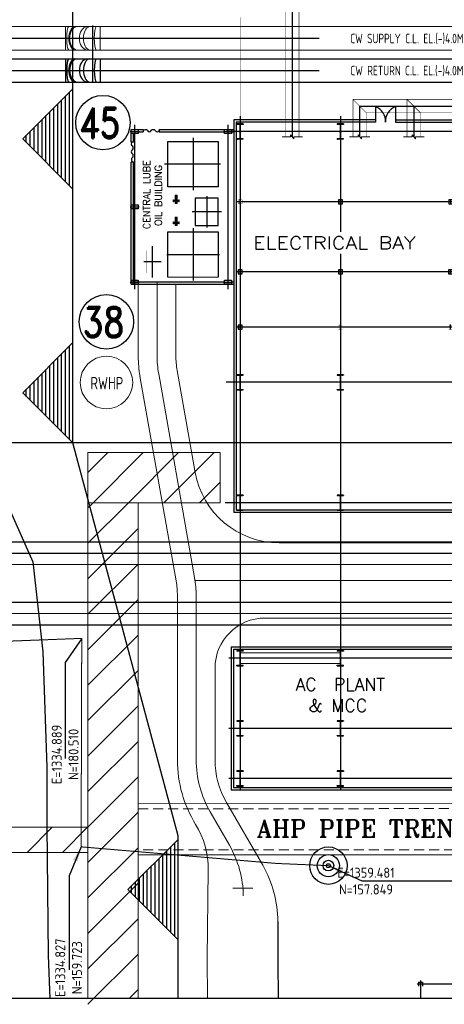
# Model space of a CAD drawing. Extents: x 18893 to 3351893, y -610358 to 406739.
# Tile 97 of 256: x 2052110 to 2094448, y -63378 to 34790. Entities that reach past the tile are written whole.
import ezdxf
from ezdxf.enums import TextEntityAlignment as Align

# ---------------------------------------------------------------- set-up
doc = ezdxf.new("R2010")
doc.units = 0
doc.header["$LTSCALE"] = 800
doc.header["$MEASUREMENT"] = 0
doc.set_wipeout_variables(frame=1)
for name, pattern in [('CENTER', [2, 1.25, -0.25, 0.25, -0.25]), ('CENTER2', [1.125, 0.75, -0.125, 0.125, -0.125]), ('CONTINOUS', [0]), ('DASHDOT', [1, 0.5, -0.25, 0, -0.25]), ('DASHED', [0.75, 0.5, -0.25]), ('HIDDEN', [0.375, 0.25, -0.125]), ('PHANTOM', [2.5, 1.25, -0.25, 0.25, -0.25, 0.25, -0.25])]:
    doc.linetypes.add(name, pattern=pattern)
doc.layers.get('0').update_dxf_attribs({"linetype": 'CONTINUOUS'})
for name, color, linetype in [('Aux_col', 7, 'CONTINUOUS'), ('CEN', 2, 'CENTER'), ('CENTER', 2, 'CENTER'), ('COL', 1, 'CENTER'), ('EQP', 1, 'CONTINUOUS'), ('GRID', 8, 'CENTER'), ('grid-20m', 53, 'CONTINUOUS'), ('HATCH', 9, 'CONTINUOUS'), ('KEY PLAN', 251, 'CONTINUOUS'), ('STR', 2, 'CONTINUOUS'), ('SUP', 1, 'CONTINUOUS'), ('WALL', 6, 'CONTINUOUS')]:
    doc.layers.add(name, color=color, linetype=linetype)
doc.layers.add('DIM', color=4, linetype='CONTINUOUS', lineweight=13)
doc.layers.add('EQPT', color=8, linetype='CONTINUOUS', lineweight=9)
doc.styles.add('ROMAND', font='romand')
doc.styles.add('ROMANS', font='ISO9.shx', dxfattribs={"width": 0.8})
doc.styles.add('ROMANT', font='romant')
doc.styles.add('RS', font='romans.shx')
doc.styles.add('S2', font='ROMANS')
doc.styles.get("Standard").update_dxf_attribs({"font": 'ISO9'})
doc.linetypes.add('FENCELINE2', pattern='A,0.25,-0.1,[132,ltypeshp.shx,S=0.1,R=0,X=-0.1,Y=0],-0.1,1', length=1.45)
doc.dimstyles.get("Standard").update_dxf_attribs({"dimtxt": 0.18, "dimasz": 0.18, "dimexe": 0.18, "dimexo": 0.0625, "dimgap": 0.09, "dimtad": 0, "dimtih": 1, "dimtoh": 1, "dimdec": 4, "dimzin": 0, "dimdsep": 46, "dimtxsty": 'Standard', "dimcen": 0.09, "dimadec": 0, "dimazin": 0, "dimtfac": 1, "dimtdec": 4, "dimtofl": 0, "dimtmove": 0, "dimatfit": 3, "dimfxl": 0, "dimtolj": 1, "dimtzin": 0, "dimarcsym": 0})

# ---------------------------------------------------------------- blocks, each defined once
blk = doc.blocks.new('COP')
at = {"layer": 'CEN', "ltscale": 0.1}
for p, q in [((88252, -749802), (88914, -749802)), ((88583, -750312), (88583, -749535)), ((88655, -750127), (88673, -750127))]:
    blk.add_line(p, q, dxfattribs=at)
at = {"layer": 'EQPT', "color": 1}
for p, q in [((88303, -749727), (88303, -749723)), ((88403, -749747), (88323, -749747)), ((88403, -749856), (88323, -749856)), ((88358, -749747), (88358, -749856)), ((88363, -749747), (88363, -749856)), ((88433, -749757), (88403, -749747)), ((88433, -749846), (88403, -749856)), ((88529, -749757), (88433, -749757)), ((88529, -749846), (88433, -749846)), ((88455, -749757), (88455, -749846)), ((88460, -749757), (88460, -749846)), ((88494, -749757), (88494, -749748)), ((88494, -749748), (88529, -749748)), ((88494, -750221), (88494, -749846)), ((88494, -749856), (88529, -749856)), ((88637, -749721), (88529, -749721)), ((88529, -749757), (88529, -749721)), ((88532, -749721), (88529, -749721)), ((88637, -749738), (88529, -749738)), ((88529, -749846), (88529, -749882)), ((88637, -749865), (88529, -749865)), ((88637, -749882), (88529, -749882)), ((88532, -749882), (88529, -749882)), ((88535, -750022), (88535, -749882)), ((88604, -749586), (88562, -749586)), ((88562, -749586), (88562, -749608)), ((88602, -749547), (88564, -749547)), ((88564, -749547), (88564, -749586)), ((88583, -749586), (88604, -749586)), ((88602, -749547), (88602, -749586)), ((88631, -750022), (88631, -749882)), ((88634, -749721), (88637, -749721)), ((88634, -749882), (88637, -749882)), ((88637, -749757), (88637, -749721)), ((88672, -749748), (88637, -749748)), ((88637, -749757), (88733, -749757)), ((88637, -749846), (88637, -749882)), ((88637, -749846), (88733, -749846)), ((88672, -749856), (88637, -749856)), ((88672, -749757), (88672, -749748)), ((88672, -749846), (88672, -750226)), ((88672, -749846), (88672, -749856)), ((88706, -749757), (88706, -749846)), ((88711, -749757), (88711, -749846)), ((88733, -749757), (88763, -749747)), ((88733, -749846), (88763, -749856)), ((88763, -749747), (88843, -749747)), ((88763, -749856), (88843, -749856)), ((88803, -749747), (88803, -749856)), ((88808, -749747), (88808, -749856)), ((88863, -749727), (88863, -749723)), ((88502, -750221), (88494, -750221)), ((88664, -750209), (88502, -750209)), ((88502, -750209), (88502, -750244)), ((88508, -750209), (88508, -750045)), ((88658, -750045), (88508, -750045)), ((88518, -750209), (88518, -750045)), ((88521, -750045), (88521, -750037)), ((88528, -750209), (88528, -750045)), ((88631, -750022), (88535, -750022)), ((88538, -750209), (88538, -750045)), ((88540, -750285), (88540, -750282)), ((88626, -750285), (88540, -750285)), ((88548, -750209), (88548, -750045)), ((88558, -750209), (88558, -750045)), ((88568, -750209), (88568, -750045)), ((88578, -750209), (88578, -750045)), ((88588, -750209), (88588, -750045)), ((88598, -750209), (88598, -750045)), ((88608, -750209), (88608, -750045)), ((88618, -750209), (88618, -750045)), ((88626, -750285), (88626, -750282)), ((88628, -750209), (88628, -750045)), ((88638, -750209), (88638, -750045)), ((88645, -750045), (88645, -750037)), ((88648, -750209), (88648, -750045)), ((88658, -750209), (88658, -750045)), ((88664, -750209), (88664, -750244)), ((88672, -750226), (88664, -750226))]:
    blk.add_line(p, q, dxfattribs=at)
at = {"layer": 'EQPT', "color": 4}
for p, q in [((88471, -750375), (88471, -749535)), ((88471, -749535), (88696, -749535)), ((88696, -750375), (88696, -749535)), ((88471, -750375), (88696, -750375))]:
    blk.add_line(p, q, dxfattribs=at)
at = {"layer": 'EQPT', "color": 1}
for points in [[(88275, -749738), (88273, -749738), (88273, -749865), (88275, -749865), (88275, -749897), (88303, -749897), (88303, -749706), (88275, -749706)], [(88540, -749721), (88540, -749716), (88547, -749716), (88547, -749721)], [(88540, -749882), (88540, -749888), (88547, -749888), (88547, -749882)], [(88555, -749721), (88555, -749716), (88562, -749716), (88562, -749721)], [(88555, -749882), (88555, -749888), (88562, -749888), (88562, -749882)], [(88611, -749721), (88611, -749716), (88604, -749716), (88604, -749721)], [(88611, -749882), (88611, -749888), (88604, -749888), (88604, -749882)], [(88626, -749721), (88626, -749716), (88619, -749716), (88619, -749721)], [(88626, -749882), (88626, -749888), (88619, -749888), (88619, -749882)], [(88891, -749738), (88893, -749738), (88893, -749865), (88891, -749865), (88891, -749897), (88863, -749897), (88863, -749706), (88891, -749706)], [(88658, -750117), (88658, -750137), (88661, -750137), (88661, -750117)], [(88668, -750233), (88668, -750238), (88664, -750238), (88664, -750233)]]:
    blk.add_lwpolyline(points, close=True, dxfattribs=at)
for points in [[(88564, -749608), (88564, -749638, -0.256742), (88552, -749661, 0.367209), (88534, -749690), (88534, -749719)], [(88583, -749605, 0.322349), (88604, -749605)], [(88602, -749608), (88602, -749638, 0.256742), (88614, -749661, -0.367209), (88632, -749690), (88632, -749719)]]:
    blk.add_lwpolyline(points, format="xyb", dxfattribs=at)
blk.add_lwpolyline([(88604, -749586), (88604, -749608), (88604, -749608), (88562, -749608)], dxfattribs=at)
for centre, radius, start, end in [((88323, -749727), 20, 180, 270), ((88323, -749876), 20, 90, 180), ((88458, -749802), 84.2, 328.14483, 31.85517), ((88532, -749719), 2.24, 270, 0), ((88572, -749604), 18.3, 54.26665, 125.73335), ((88572, -749590), 18.3, 234.26665, 305.73335), ((88594, -749604), 18.3, 54.26665, 125.73335), ((88708, -749802), 84.2, 148.14483, 211.85517), ((88634, -749719), 2.24, 180, 270), ((88843, -749727), 20, 270, 0), ((88843, -749876), 20, 0, 90), ((88536, -750244), 33.3, 180, 270), ((88535, -750037), 14.4, 90, 180), ((88536, -750282), 4.4, 0, 90), ((88631, -750282), 4.4, 90, 180), ((88631, -750037), 14.4, 0, 90), ((88631, -750244), 33.3, 270, 0), ((88661, -750127), 5.7, 270, 90)]:
    blk.add_arc(centre, radius, start, end, dxfattribs=at)
blk = doc.blocks.new('A$C652E157D')
at = {"layer": 'CENTER', "color": 2, "linetype": 'CENTER2', "ltscale": 1500}
for p, q in [((4675, 9647), (4675, 14864)), ((8729, 14543), (8729, 11423)), ((7852, 12983), (9606, 12983)), ((7299, 12256), (2051, 12256)), ((3325, 6440), (3325, 9559)), ((1859, 7999), (4791, 7999)), ((4685, 641), (4685, 5858)), ((1951, 3249), (7539, 3249))]:
    blk.add_line(p, q, dxfattribs=at)
at = {"layer": 'DIM', "color": 1, "linetype": 'CONTINOUS', "lineweight": 15}
blk.add_line((2175, 14506), (7195, 14506), dxfattribs=at)
at = {"layer": 'EQP', "color": 1, "linetype": 'Continuous'}
for p, q in [((2175, 9986), (2175, 14506)), ((2175, 9986), (2175, 14506)), ((7195, 14506), (7195, 9986)), ((7195, 14506), (7195, 9986)), ((7195, 9986), (2175, 9986)), ((7195, 9986), (2175, 9986)), ((4475, 9349), (2175, 9349)), ((2175, 9349), (2175, 6649)), ((4475, 6649), (4475, 9349)), ((2175, 6649), (4475, 6649)), ((2175, 5519), (7195, 5519)), ((2175, 999), (2175, 5519)), ((7195, 5519), (7195, 999)), ((7195, 999), (2175, 999))]:
    blk.add_line(p, q, dxfattribs=at)
at = {"layer": 'EQP', "color": 1, "linetype": 'Continuous', "const_width": 10}
blk.add_lwpolyline([(8129, 11865), (9329, 11865), (9329, 14101), (8129, 14101)], close=True, dxfattribs=at)
blk.add_lwpolyline([(8129, 11865), (9329, 11865), (9329, 14101), (8129, 14101)], close=True, dxfattribs=at)
at = {"layer": 'EQPT'}
for p in [(-82208, 758901), (-82208, 756701)]:
    blk.add_blockref('COP', p, dxfattribs=at)
blk = doc.blocks.new('A$C3C7577A7')
blk.add_line((0, 0), (0, -43197))
at = {"layer": 'Aux_col', "linetype": 'CONTINOUS'}
for p, q in [((31750, 19900), (32250, 19900)), ((32000, 20150), (32000, 19650)), ((41750, 19900), (42250, 19900)), ((42000, 20150), (42000, 19650)), ((52000, 19750), (52000, 19250)), ((62000, 19750), (62000, 19250)), ((72006, 19750), (72006, 19250)), ((83000, 19750), (83000, 19250)), ((93206, 19700), (92806, 19700)), ((92806, 19700), (92806, 19300)), ((93006, 19750), (93006, 19250)), ((93206, 19300), (93206, 19700)), ((-250, 19000), (250, 19000)), ((0, 19250), (0, 18750)), ((51750, 19500), (52250, 19500)), ((61750, 19500), (62250, 19500)), ((71756, 19500), (72256, 19500)), ((82750, 19500), (83250, 19500)), ((92756, 19500), (93256, 19500)), ((92806, 19300), (93206, 19300)), ((11750, 18000), (12250, 18000)), ((12000, 18250), (12000, 17750)), ((16750, 18000), (17250, 18000)), ((17000, 18250), (17000, 17750)), ((21750, 18000), (22250, 18000)), ((22000, 18250), (22000, 17750)), ((29650, 18000), (30150, 18000)), ((29900, 18250), (29900, 17750)), ((50210, 17150), (50710, 17150)), ((50460, 17400), (50460, 16900)), ((56960, 17150), (57460, 17150)), ((57210, 17400), (57210, 16900)), ((61750, 14000), (62250, 14000)), ((62000, 14250), (62000, 13750)), ((71756, 14000), (72256, 14000)), ((72206, 14200), (71806, 14200)), ((71806, 14200), (71806, 13800)), ((71806, 13800), (72206, 13800)), ((72006, 14250), (72006, 13750)), ((72206, 13800), (72206, 14200)), ((82582, 13999), (83407, 13999)), ((82750, 13999), (83250, 13999)), ((83200, 14199), (82800, 14199)), ((82800, 14199), (82800, 13799)), ((82800, 13799), (83200, 13799)), ((83000, 14249), (83000, 13749)), ((83200, 13799), (83200, 14199)), ((92756, 14000), (93256, 14000)), ((93206, 14200), (92806, 14200)), ((92806, 14200), (92806, 13800)), ((92806, 13800), (93206, 13800)), ((93006, 14250), (93006, 13750)), ((93206, 13800), (93206, 14200)), ((-250, 13000), (250, 13000)), ((0, 13250), (0, 12750)), ((11750, 13000), (12250, 13000)), ((12200, 13200), (11800, 13200)), ((11800, 13200), (11800, 12800)), ((11800, 12800), (12200, 12800)), ((12000, 13250), (12000, 12750)), ((12200, 12800), (12200, 13200)), ((50210, 10220), (50710, 10220)), ((50460, 9970), (50460, 10470)), ((56960, 10220), (57460, 10220)), ((57210, 9970), (57210, 10470)), ((12200, 8000), (11800, 8000)), ((11800, 8000), (11800, 7600)), ((12000, 8050), (12000, 7550)), ((12200, 7600), (12200, 8000)), ((17900, 7550), (17900, 8050)), ((52000, 8050), (52000, 7550)), ((62200, 8000), (61800, 8000)), ((61800, 8000), (61800, 7600)), ((62000, 8050), (62000, 7550)), ((62200, 7600), (62200, 8000)), ((67265, 8000), (66865, 8000)), ((66865, 8000), (66865, 7600)), ((67065, 8050), (67065, 7550)), ((67265, 7600), (67265, 8000)), ((-250, 7000), (250, 7000)), ((0, 7250), (0, 6750)), ((11750, 7800), (12250, 7800)), ((11800, 7600), (12200, 7600)), ((17650, 7800), (18150, 7800)), ((22200, 7050), (21800, 7050)), ((21800, 7050), (21800, 6650)), ((22000, 7100), (22000, 6600)), ((22200, 6650), (22200, 7050)), ((28300, 7050), (27900, 7050)), ((27900, 7050), (27900, 6650)), ((28100, 7100), (28100, 6600)), ((28300, 6650), (28300, 7050)), ((51750, 7800), (52250, 7800)), ((61750, 7800), (62250, 7800)), ((61800, 7600), (62200, 7600)), ((66815, 7800), (67315, 7800)), ((66865, 7600), (67265, 7600)), ((71750, 7001), (72250, 7001)), ((72200, 7201), (71800, 7201)), ((71800, 7201), (71800, 6801)), ((72000, 7251), (72000, 6751)), ((72200, 6801), (72200, 7201)), ((82750, 7000), (83250, 7000)), ((83200, 7200), (82800, 7200)), ((82800, 7200), (82800, 6800)), ((83000, 7250), (83000, 6750)), ((83200, 6800), (83200, 7200)), ((92744, 7000), (93244, 7000)), ((93000, 7250), (93000, 6750)), ((21750, 6850), (22250, 6850)), ((21800, 6650), (22200, 6650)), ((27850, 6850), (28350, 6850)), ((27900, 6650), (28300, 6650)), ((71800, 6801), (72200, 6801)), ((82800, 6800), (83200, 6800)), ((32000, 5100), (32000, 4600)), ((42000, 5100), (42000, 4600)), ((50095, 5100), (50095, 4600)), ((31750, 4850), (32250, 4850)), ((41750, 4850), (42250, 4850)), ((49845, 4850), (50345, 4850))]:
    blk.add_line(p, q, dxfattribs=at)
at = {"layer": 'Aux_col', "linetype": 'CONTINOUS', "const_width": 20, "flags": 128}
for points in [[(31800, 19700), (32200, 19700), (32200, 20100), (31800, 20100)], [(41800, 19700), (42200, 19700), (42200, 20100), (41800, 20100)], [(51800, 19300), (52200, 19300), (52200, 19700), (51800, 19700)], [(61800, 19300), (62200, 19300), (62200, 19700), (61800, 19700)], [(71806, 19300), (72206, 19300), (72206, 19700), (71806, 19700)], [(82800, 19300), (83200, 19300), (83200, 19700), (82800, 19700)], [(-200, 19200), (200, 19200), (200, 18800), (-200, 18800)], [(11800, 17800), (12200, 17800), (12200, 18200), (11800, 18200)], [(16800, 17800), (17200, 17800), (17200, 18200), (16800, 18200)], [(21800, 17800), (22200, 17800), (22200, 18200), (21800, 18200)], [(29700, 17800), (30100, 17800), (30100, 18200), (29700, 18200)], [(50260, 16950), (50660, 16950), (50660, 17350), (50260, 17350)], [(57010, 16950), (57410, 16950), (57410, 17350), (57010, 17350)], [(61800, 13800), (62200, 13800), (62200, 14200), (61800, 14200)], [(-200, 13200), (200, 13200), (200, 12800), (-200, 12800)], [(11800, 13200), (12200, 13200), (12200, 12800), (11800, 12800)], [(50260, 10420), (50660, 10420), (50660, 10020), (50260, 10020)], [(57010, 10420), (57410, 10420), (57410, 10020), (57010, 10020)], [(11800, 8000), (12200, 8000), (12200, 7600), (11800, 7600)], [(17700, 8000), (18100, 8000), (18100, 7600), (17700, 7600)], [(51800, 7600), (52200, 7600), (52200, 8000), (51800, 8000)], [(-200, 7200), (200, 7200), (200, 6800), (-200, 6800)], [(31800, 4650), (32200, 4650), (32200, 5050), (31800, 5050)], [(41800, 4650), (42200, 4650), (42200, 5050), (41800, 5050)], [(49895, 4650), (50295, 4650), (50295, 5050), (49895, 5050)]]:
    blk.add_lwpolyline(points, close=True, dxfattribs=at)
for points in [[(93200, 7200), (92800, 7200)], [(92800, 7200), (92800, 6800)], [(93200, 6800), (93200, 7200)], [(92800, 6800), (93200, 6800)]]:
    blk.add_lwpolyline(points, dxfattribs=at)
blk = doc.blocks.new('A$C41E52089')
at = {"layer": 'COL'}
h = blk.add_hatch(dxfattribs=at)
h.set_pattern_fill('ANSI31', color=256, scale=100, style=0)
h.paths.add_polyline_path([(310, -720), (0, -720), (0, -760), (310, -760)])
h.paths.add_polyline_path([(0, -720), (-310, -720), (-310, -760), (0, -760)])
h.paths.add_polyline_path([(0, 0), (-13, 0), (-13, -720), (0, -720)])
h.paths.add_polyline_path([(0, 720), (-13, 720), (-13, 0), (0, 0)])
h.paths.add_polyline_path([(12, 0), (0, 0), (0, -720), (12, -720)])
h.paths.add_polyline_path([(12, 720), (0, 720), (0, 0), (12, 0)])
h.paths.add_polyline_path([(310, 760), (0, 760), (0, 720), (12, 720), (310, 720)])
h.paths.add_polyline_path([(0, 760), (-310, 760), (-310, 720), (0, 720)])
for p, q in [((-310, 760), (310, 760)), ((-310, 760), (-310, 720)), ((-310, 720), (310, 720)), ((-13, -720), (-13, 720)), ((12, -720), (12, 720)), ((310, 760), (310, 720)), ((-310, -720), (310, -720)), ((-310, -760), (-310, -720)), ((-310, -760), (310, -760)), ((310, -760), (310, -720))]:
    blk.add_line(p, q, dxfattribs=at)
at = {"layer": 'COL', "color": 2}
for p, q in [((123, 0), (-123, 0)), ((0, -800), (0, 800))]:
    blk.add_line(p, q, dxfattribs=at)
blk = doc.blocks.new('A$C1C927E47')
at = {"layer": 'COL'}
h = blk.add_hatch(dxfattribs=at)
h.set_pattern_fill('ANSI31', color=256, scale=100, style=0)
h.paths.add_polyline_path([(16, 0), (0, 0), (0, -710), (16, -710)])
h.paths.add_polyline_path([(16, 710), (0, 710), (0, 0), (16, 0)])
h.paths.add_polyline_path([(0, 710), (-16, 710), (-16, 0), (0, 0)])
h.paths.add_polyline_path([(0, 0), (-16, 0), (-16, -710), (0, -710)])
h.paths.add_polyline_path([(-310, -710), (-310, -760), (0, -760), (0, -710)])
h.paths.add_polyline_path([(310, -760), (310, -710), (0, -710), (0, -760)])
h.paths.add_polyline_path([(310, 710), (310, 760), (0, 760), (0, 710)])
h.paths.add_polyline_path([(-310, 760), (-310, 710), (0, 710), (0, 760)])
for p, q in [((310, 760), (-310, 760)), ((-310, 760), (-310, 710)), ((310, 710), (-310, 710)), ((-16, -710), (-16, 710)), ((16, -710), (16, 710)), ((310, 760), (310, 710)), ((-310, -710), (310, -710)), ((-310, -760), (-310, -710)), ((-310, -760), (310, -760)), ((310, -760), (310, -710))]:
    blk.add_line(p, q, dxfattribs=at)
at = {"layer": 'COL', "color": 2}
for p, q in [((44, 0), (-44, 0)), ((0, -792), (0, 792))]:
    blk.add_line(p, q, dxfattribs=at)

msp = doc.modelspace()

# ---------------------------------------------------------------- linework, layer by layer
at = {"color": 8, "linetype": 'CENTER', "ltscale": 5000}
for p, q in [((2039062.75, -17277.67), (2201338.64, -17277.67)), ((2039062.75, -18402.67), (2201338.64, -18402.67))]:
    msp.add_line(p, q, dxfattribs=at)
at = {"color": 8, "linetype": 'HIDDEN', "ltscale": 10000}
for p, q in [((2051307.97, -23277.67), (2201338.64, -23277.67)), ((2051307.97, -25527.67), (2201338.64, -25527.67))]:
    msp.add_line(p, q, dxfattribs=at)
for points in [[(2063934.97, 23435.33), (2063234.97, 23435.33), (2063234.97, 23835.33), (2063934.97, 23835.33)], [(2073234.97, 23435.33), (2072534.97, 23435.33), (2072534.97, 23835.33), (2073234.97, 23835.33)], [(2063934.97, 15919.08), (2063234.97, 15919.08), (2063234.97, 16319.08), (2063934.97, 16319.08)], [(2063934.97, 8435.33), (2063234.97, 8435.33), (2063234.97, 8835.33), (2063934.97, 8835.33)], [(2073234.97, 8435.33), (2072534.97, 8435.33), (2072534.97, 8835.33), (2073234.97, 8835.33)]]:
    msp.add_lwpolyline(points, close=True)
at = {"layer": 'DIM', "color": 1, "linetype": 'CONTINOUS', "lineweight": 5}
for p, q in [((2079115.1, 23113.63), (2078265.74, 23113.63)), ((2079454.85, 22909.78), (2079115.1, 23317.48)), ((2079115.1, 23317.48), (2079115.1, 23113.63)), ((2080304.21, 23113.63), (2079454.85, 23113.63)), ((2079454.85, 23113.63), (2079454.85, 22909.78))]:
    msp.add_line(p, q, dxfattribs=at)
for points in [[(2087035.01, 23113.63), (2086185.65, 23113.63), (2086185.65, 22909.78), (2085845.91, 23317.48), (2085845.91, 23113.63), (2084996.55, 23113.63)], [(2092423.2, 23113.63), (2091573.84, 23113.63), (2091573.84, 22909.78), (2091234.09, 23317.48), (2091234.09, 23113.63), (2090384.73, 23113.63)]]:
    msp.add_lwpolyline(points, dxfattribs=at)
at = {"layer": 'GRID', "linetype": 'CENTER', "ltscale": 5000}
for p, q in [((2074084.97, 25178.7), (2074084.97, -42053.69)), ((2084084.97, 25178.7), (2084084.97, -42053.69)), ((2063141.83, 23635.33), (2064028.12, 23635.33)), ((2072441.83, 23635.33), (2073328.12, 23635.33)), ((2168111.29, 23635.33), (2072684.46, 23635.33)), ((2063141.83, 16119.08), (2064028.12, 16119.08)), ((2096289.7, 16635.33), (2073808.45, 16635.33)), ((2117246.95, 9635.33), (2073808.45, 9635.33)), ((2063141.83, 8635.33), (2064028.12, 8635.33)), ((2072441.83, 8635.33), (2073328.12, 8635.33)), ((2117246.95, 4135.33), (2073808.45, 4135.33)), ((2168111.29, -1364.67), (2072684.46, -1364.67)), ((2168111.29, -13364.67), (2072584.97, -13364.67)), ((2096299.62, -28864.67), (2072965.09, -28864.67)), ((2096299.62, -35864.67), (2072965.09, -35864.67)), ((2096299.62, -40864.79), (2072965.09, -40864.72))]:
    msp.add_line(p, q, dxfattribs=at)
at = {"layer": 'GRID', "linetype": 'CENTER2', "ltscale": 2500}
for p, q in [((2063584.97, 7937.07), (2063584.97, 24301.1)), ((2072884.97, 7937.07), (2072884.97, 24301.1))]:
    msp.add_line(p, q, dxfattribs=at)
at = {"layer": 'grid-20m', "linetype": 'PHANTOM', "ltscale": 12000}
msp.add_line((2246697.88, -7402.67), (1958909.84, -7402.67), dxfattribs=at)
at = {"layer": 'KEY PLAN', "linetype": 'Continuous', "lineweight": 30}
for p, q in [((2057407.97, -7402.67), (2057407.97, 80115.86)), ((2057407.97, 27903.34), (2052407.97, 22903.34)), ((2057069.43, 18241.88), (2057069.43, 27564.8)), ((2057407.97, 17903.34), (2057407.97, 27903.34)), ((2056288.18, 19023.13), (2056288.18, 26783.55)), ((2056678.81, 18632.51), (2056678.81, 27174.17)), ((2055116.31, 20195.01), (2055116.31, 25611.67)), ((2055506.93, 19804.38), (2055506.93, 26002.3)), ((2055897.56, 19413.76), (2055897.56, 26392.92)), ((2054335.06, 20976.26), (2054335.06, 24830.42)), ((2054725.68, 20585.63), (2054725.68, 25221.05)), ((2053163.18, 22148.13), (2053163.18, 23658.55)), ((2053553.81, 21757.51), (2053553.81, 24049.17)), ((2053944.43, 21366.88), (2053944.43, 24439.8)), ((2052407.97, 22903.34), (2057407.97, 17903.34)), ((2052772.56, 22538.76), (2052772.56, 23267.92)), ((2057407.97, 2597.33), (2052407.97, -2402.67)), ((2057069.43, -7064.13), (2057069.43, 2258.79)), ((2057407.97, -7402.67), (2057407.97, 2597.33)), ((2055897.56, -5892.25), (2055897.56, 1086.91)), ((2056288.18, -6282.88), (2056288.18, 1477.54)), ((2056678.81, -6673.5), (2056678.81, 1868.16)), ((2055116.31, -5111), (2055116.31, 305.66)), ((2055506.93, -5501.63), (2055506.93, 696.29)), ((2053944.43, -3939.13), (2053944.43, -866.21)), ((2054335.06, -4329.75), (2054335.06, -475.59)), ((2054725.68, -4720.38), (2054725.68, -84.96)), ((2053163.18, -3157.88), (2053163.18, -1647.46)), ((2053553.81, -3548.5), (2053553.81, -1256.84)), ((2052407.97, -2402.67), (2057407.97, -7402.67)), ((2052772.56, -2767.25), (2052772.56, -2038.09)), ((2067907.97, -46589.2), (2057407.97, -7402.67)), ((2067907.97, -46941.67), (2062907.97, -51941.67)), ((2067907.97, -62789.76), (2067907.97, -46589.2)), ((2067907.97, -56941.67), (2067907.97, -46941.67)), ((2066788.18, -55821.88), (2066788.18, -48061.46)), ((2067178.81, -56212.5), (2067178.81, -47670.83)), ((2067569.43, -56603.13), (2067569.43, -47280.21)), ((2066006.93, -55040.63), (2066006.93, -48842.71)), ((2066397.56, -55431.25), (2066397.56, -48452.08)), ((2064835.06, -53868.75), (2064835.06, -50014.58)), ((2065225.68, -54259.38), (2065225.68, -49623.96)), ((2065616.31, -54650), (2065616.31, -49233.33)), ((2064053.81, -53087.5), (2064053.81, -50795.83)), ((2064444.43, -53478.13), (2064444.43, -50405.21)), ((2062907.97, -51941.67), (2067907.97, -56941.67)), ((2063272.56, -52306.25), (2063272.56, -51577.08)), ((2063663.18, -52696.88), (2063663.18, -51186.46))]:
    msp.add_line(p, q, dxfattribs=at)
at = {"layer": 'KEY PLAN', "lineweight": -3, "ltscale": 5000}
for p, q in [((2057408.05, 27911.84), (2057408.05, 34582)), ((2059408.05, 28588.66), (2059408.05, 34202.11))]:
    msp.add_line(p, q, dxfattribs=at)
at = {"layer": 'KEY PLAN', "linetype": 'Continuous', "lineweight": 9, "ltscale": 2500}
for p, q in [((2035632.48, 34102.83), (2135150.07, 34102.83)), ((2056683.18, 34102.83), (2056683.18, 31767.83)), ((2060132.93, 34102.83), (2060132.93, 31767.83)), ((2035632.48, 31767.83), (2128105.47, 31767.83))]:
    msp.add_line(p, q, dxfattribs=at)
at = {"layer": 'KEY PLAN', "lineweight": -3, "ltscale": 2000}
for p, q in [((2033908.05, 32935.33), (2081985.89, 32935.33)), ((2035632.48, 29735.33), (2081985.89, 29735.33))]:
    msp.add_line(p, q, dxfattribs=at)
at = {"layer": 'KEY PLAN', "linetype": 'Continuous'}
for p, q in [((2035632.48, 30902.83), (2123984.97, 30902.83)), ((2056683.18, 30902.83), (2056683.18, 28567.83)), ((2060132.93, 30902.83), (2060132.93, 28567.83)), ((2035632.48, 28567.83), (2121570.47, 28567.83))]:
    msp.add_line(p, q, dxfattribs=at)
at = {"layer": 'KEY PLAN', "linetype": 'CONTINOUS', "lineweight": 15}
for p, q in [((2063935.15, 8434.91), (2063935.15, 1205.82)), ((2065810.15, 8664.91), (2065810.15, 1293.31)), ((2067685.15, 8434.91), (2067685.15, 1293.31)), ((2064106.06, -747.72), (2067705.84, -21163.07)), ((2065967.77, -508.29), (2069552.35, -20837.48)), ((2067814.28, -182.7), (2069605.33, -10340.26)), ((2058907.97, -8364.67), (2072084.89, -8364.67)), ((2058907.97, -13364.67), (2058907.97, -8364.67)), ((2058907.97, -10344.59), (2060887.89, -8364.67)), ((2059423.43, -13364.67), (2064423.43, -8364.67)), ((2062958.96, -13364.67), (2067958.96, -8364.67)), ((2066494.49, -13364.67), (2071494.49, -8364.67)), ((2072084.89, -8364.67), (2072084.89, -13364.67)), ((2070030.03, -13364.67), (2072084.89, -11309.8)), ((2058907.97, -13364.67), (2063907.97, -13364.67)), ((2058907.97, -62789.76), (2058907.97, -13364.67)), ((2058907.97, -13880.12), (2059423.43, -13364.67)), ((2058907.97, -17415.65), (2062958.96, -13364.67)), ((2072084.89, -13364.67), (2058907.97, -13364.67)), ((2063907.97, -13364.67), (2063907.97, -62789.76)), ((2058907.97, -20951.19), (2063907.97, -15951.19)), ((2151334.97, -17364.25), (2077976.2, -17364.25)), ((2039062.75, -19527.67), (2201338.64, -19527.67)), ((2058907.97, -24486.72), (2063907.97, -19486.72)), ((2069601.23, -21114.67), (2172907.97, -21114.67)), ((2058907.97, -28022.26), (2063907.97, -23022.26)), ((2067834.97, -22639.08), (2067834.97, -39019.32)), ((2069709.97, -22639.08), (2069709.97, -39003.31)), ((2046807.97, -24402.67), (2201338.64, -24402.67)), ((2148157.97, -24864.25), (2076584.97, -24864.25)), ((2058907.97, -31557.79), (2063907.97, -26557.79)), ((2058907.97, -35093.32), (2063907.97, -30093.32)), ((2071584.97, -29864.25), (2071584.97, -39003.31)), ((2058907.97, -38628.86), (2063907.97, -33628.86)), ((2058907.97, -42164.39), (2063907.97, -37164.39)), ((2058907.97, -45699.93), (2063907.97, -40699.93)), ((2072723.76, -43253.31), (2076340.71, -49518.06)), ((2058907.97, -49235.46), (2063907.97, -44235.46)), ((2071099.96, -44190.81), (2073017.99, -47512.93)), ((1962787.31, -45729.67), (2058907.97, -45729.67)), ((2052842.7, -48229.67), (2055342.7, -45729.67)), ((2056378.23, -48229.67), (2058878.23, -45729.67)), ((2058907.97, -45729.67), (2058907.97, -48229.67)), ((2058907.97, -52770.99), (2063907.97, -47770.99)), ((2058907.97, -48229.67), (1962787.31, -48229.67)), ((2058907.97, -56306.53), (2063907.97, -51306.53)), ((2073369.49, -51807.64), (2075369.49, -51807.64)), ((2058907.97, -59842.06), (2063907.97, -54842.06)), ((2058907.97, -63377.6), (2063907.97, -58377.6)), ((2063031.35, -62789.76), (2063907.97, -61913.13))]:
    msp.add_line(p, q, dxfattribs=at)
at = {"layer": 'KEY PLAN', "lineweight": 15}
for p, q in [((2063907.97, -43379.77), (2108930.37, -43365)), ((2108934.98, -48465), (2063907.97, -48465.28))]:
    msp.add_line(p, q, dxfattribs=at)
at = {"layer": 'KEY PLAN', "linetype": 'DASHED', "lineweight": 15, "ltscale": 2.5}
for p, q in [((2063908.16, -43879.77), (2108930.56, -43865)), ((2108934.98, -47965), (2063907.97, -47965.28))]:
    msp.add_line(p, q, dxfattribs=at)
at = {"layer": 'KEY PLAN', "ltscale": 5000}
for p, q in [((2158475.5, -61364.67), (2091755.06, -61364.67)), ((2092084.97, -61012.95), (2092084.97, -62789.76))]:
    msp.add_line(p, q, dxfattribs=at)
at = {"layer": 'KEY PLAN'}
for p, q in [((2091871.45, -61164.67), (2092271.45, -61164.67)), ((2091871.45, -61164.67), (2091871.45, -61564.67)), ((2092271.45, -61164.67), (2092271.45, -61564.67))]:
    msp.add_line(p, q, dxfattribs=at)
at = {"layer": 'KEY PLAN', "linetype": 'CENTER2', "ltscale": 5000}
for points in [[(2079284.97, 40533.64), (2079284.97, 23113.63)], [(2086015.78, 26174.69), (2146514.17, 26174.69), (2146514.17, 28867.74)], [(2086015.78, 23113.63), (2086015.78, 26174.69)], [(2091403.97, 26174.69), (2091403.97, 23113.63)]]:
    msp.add_lwpolyline(points, dxfattribs=at)
at = {"layer": 'KEY PLAN', "const_width": 50}
for points in [[(2078609.97, 38370.33), (2078609.97, 23113.63)], [(2079959.97, 38370.33), (2079959.97, 23113.63)], [(2085340.78, 26849.69), (2145839.17, 26849.69), (2145839.17, 28867.74)], [(2086690.78, 25499.69), (2147189.17, 25499.69), (2147189.17, 28867.74)], [(2085340.78, 23113.63), (2085340.78, 26849.69)], [(2086690.78, 25499.69), (2085340.78, 26849.69)], [(2090728.97, 26849.69), (2090728.97, 23113.63)], [(2092078.97, 25499.69), (2090728.97, 26849.69)], [(2086690.78, 23113.63), (2086690.78, 25499.69)], [(2092078.97, 25499.69), (2092078.97, 23113.63)]]:
    msp.add_lwpolyline(points, dxfattribs=at)
at = {"layer": 'KEY PLAN', "linetype": 'FENCELINE2', "ltscale": 1500, "const_width": 25, "elevation": 0}
msp.add_lwpolyline([(2074084.89, 24805.34), (2074085.17, 35031.86), (2074085.17, 35031.86)], dxfattribs=at)
at = {"layer": 'KEY PLAN', "linetype": 'HIDDEN', "ltscale": 10000, "const_width": 100}
for points in [[(2027437.81, -28077.78), (2058297.16, -26892.84)], [(2058297.16, -26892.84), (2058234.66, -47679.3)], [(2058234.66, -47679.3), (2077747.28, -49334.8)], [(2077747.28, -49334.8), (2082889.15, -49553.19)]]:
    msp.add_lwpolyline(points, dxfattribs=at)
at = {"layer": 'KEY PLAN', "linetype": 'HIDDEN', "ltscale": 10000}
for points in [[(2051205.97, -14254.67, 0), (2053421.97, -19263.67, 0), (2054407.95, -28225.69, 0), (2054822.97, -39722.67, 0), (2054800.97, -45593.67, 0), (2054962.97, -58498.67, 0), (2055106.13, -62789.76, 0)], [(2077847.91, -55125.83, 0), (2077853.97, -59084.67, 0), (2077888.3, -62789.76, 0)]]:
    msp.add_polyline3d(points, dxfattribs=at)
at = {"layer": 'KEY PLAN', "linetype": 'CONTINOUS', "lineweight": 15}
msp.add_polyline3d([(2070849.75, -62789.76, 0), (2070812.97, -58820.67, 0), (2070909.48, -49982.14, 0)], dxfattribs=at)
at = {"layer": 'KEY PLAN', "ltscale": 0.03}
for centre in [(2060409.4, 24527.71), (2060756.35, 4671.12)]:
    msp.add_circle(centre, 2714.06, dxfattribs=at)
at = {"layer": 'KEY PLAN', "linetype": 'CONTINOUS', "lineweight": 15}
msp.add_circle((2060760.31, -1383.89), 2616.47, dxfattribs=at)
at = {"layer": 'KEY PLAN'}
for radius in [1864.6, 1105.25, 533.03, 197.08]:
    msp.add_circle((2082889.15, -49553.19), radius, dxfattribs=at)
at = {"layer": 'KEY PLAN', "linetype": 'CONTINOUS', "lineweight": 15}
for centre, radius, start, end in [((2075185.15, 1205.82), 11250, 180, 190), ((2076185.15, 1293.31), 10375, 180, 190), ((2076185.15, 1293.31), 8500, 180, 190), ((2077976.2, -8864.25), 8500, 190, 270), ((2059334.97, -22639.08), 8500, 0, 10), ((2059334.97, -22639.08), 10375, 0, 10), ((2076584.97, -29864.25), 5000, 90, 180), ((2080084.97, -39019.32), 12250, 180, 211.5912764), ((2080084.97, -39003.31), 10375, 180, 210), ((2080084.97, -39003.31), 8500, 180, 210), ((2062409.98, -49889.33), 8500, 359.374436, 31.5912764), ((2064032.97, -52700.43), 10375, 0.6920199, 30), ((2066597.92, -55143.06), 11250, 0.0877487, 30)]:
    msp.add_arc(centre, radius, start, end, dxfattribs=at)
at = {"layer": 'KEY PLAN', "linetype": 'Continuous', "lineweight": 9, "ltscale": 2500}
for centre, ratio in [((2057031.28, 32935.33), 0.19891237), ((2057674.47, 32935.33), 0.5664545), ((2057920.62, 32935.33), 0.70710678), ((2058895.49, 32935.33), 0.70710678), ((2059141.63, 32935.33), 0.5664545), ((2059784.83, 32935.33), 0.19891237)]:
    msp.add_ellipse(centre, major_axis=(0, -1180), ratio=ratio, start_param=3.28727708, end_param=6.13750088, dxfattribs=at)
at = {"layer": 'KEY PLAN', "linetype": 'Continuous'}
for centre, ratio in [((2057031.28, 29735.33), 0.19891237), ((2057674.47, 29735.33), 0.5664545), ((2057920.62, 29735.33), 0.70710678), ((2058895.49, 29735.33), 0.70710678), ((2059141.63, 29735.33), 0.5664545), ((2059784.83, 29735.33), 0.19891237)]:
    msp.add_ellipse(centre, major_axis=(0, -1180), ratio=ratio, start_param=3.28727708, end_param=6.13750088, dxfattribs=at)
at = {"layer": 'STR', "color": 7, "linetype": 'DASHDOT', "const_width": 100}
for points in [[(2084100.97, -28339.1), (2074100.97, -28339.1)], [(2084100.97, -29414.67), (2074100.97, -29414.67)]]:
    msp.add_lwpolyline(points, dxfattribs=at)
at = {"layer": 'SUP'}
msp.add_line((2063464.97, 22586.53), (2063234.97, 22586.53), dxfattribs=at)
for centre, radius, start, end in [((2064653.26, 23561.5), 258.2, 41.3239792, 147.7155416), ((2065041.06, 23839.62), 221.77, 209.0326594, 330.9673406), ((2065428.87, 23561.5), 258.2, 41.3239792, 138.6760208), ((2065816.68, 23839.62), 221.77, 209.0326594, 330.9673406), ((2063454.9, 22392.63), 221.77, 119.0326594, 240.9673406), ((2063454.9, 21617.01), 221.77, 119.0326594, 240.9673406), ((2063176.78, 22004.82), 258.2, 311.3239792, 48.6760208), ((2063499.34, 20831.04), 247.51, 124.3838652, 262.018721), ((2063163.46, 21223.18), 271.58, 316.2260927, 47.4054627)]:
    msp.add_arc(centre, radius, start, end, dxfattribs=at)
at = {"layer": 'WALL'}
for p, q in [((2087584.97, 26120.16), (2087584.97, 24575.33)), ((2087584.97, 26120.16), (2087584.97, 24575.33)), ((2089584.97, 26120.16), (2089584.97, 24575.33)), ((2089584.97, 26120.16), (2089584.97, 24575.33)), ((2087584.97, 24805.33), (2073454.97, 24805.33)), ((2073454.97, 24805.33), (2073454.97, -14344.67)), ((2087584.97, 24575.33), (2073684.97, 24575.33)), ((2073684.97, 24575.33), (2073684.97, -14114.67)), ((2089584.97, 24805.33), (2093469.97, 24805.33)), ((2089584.97, 24575.33), (2093469.97, 24575.33)), ((2093469.97, 24805.33), (2127054.09, 24805.33)), ((2093469.97, 24575.33), (2127054.09, 24575.33)), ((2063934.97, 23835.33), (2064434.97, 23835.26)), ((2063934.97, 23605.26), (2064434.97, 23605.26)), ((2064434.97, 23835.26), (2064434.97, 23605.26)), ((2066009.97, 23835.29), (2072534.97, 23835.33)), ((2066009.97, 23835.29), (2066009.97, 23605.29)), ((2066009.97, 23605.29), (2072534.97, 23605.29)), ((2073234.97, 23835.33), (2073454.97, 23835.33)), ((2073234.97, 23605.29), (2073454.97, 23605.29)), ((2063234.97, 22586.49), (2063234.97, 23435.33)), ((2063464.97, 22586.53), (2063347.27, 22586.53)), ((2063464.97, 22586.49), (2063464.97, 23435.33)), ((2063234.97, 8435.33), (2063234.97, 20585.88)), ((2063464.97, 20585.88), (2063234.97, 20585.88)), ((2063464.97, 8435.33), (2063464.97, 20585.88)), ((2063234.97, 8665.33), (2072534.97, 8665.33)), ((2063234.97, 8435.33), (2073234.97, 8435.33)), ((2073234.97, 8665.37), (2073454.97, 8665.37)), ((2073234.97, 8435.33), (2073454.97, 8435.33)), ((2138084.97, -14344.67), (2073454.97, -14344.67)), ((2138084.97, -14114.67), (2073684.97, -14114.67)), ((2073205.93, -27734.67), (2073204.97, -41994.8)), ((2073205.93, -27734.67), (2095964.97, -27734.67)), ((2073435.94, -27964.67), (2073434.57, -41764.8)), ((2073204.97, -41994.8), (2095964.97, -41994.8)), ((2073434.57, -41764.8), (2095734.97, -41764.8))]:
    msp.add_line(p, q, dxfattribs=at)
msp.add_lwpolyline([(2073435.94, -27964.67), (2095734.97, -27964.67), (2095734.97, -29557.2)], dxfattribs=at)
for centre, radius, start, end in [((2087092.58, 24705.35), 1498.05, 355.02078, 70.8107042), ((2090077.37, 24705.35), 1498.05, 109.1892958, 184.97922), ((2063454.9, 22392.63), 221.77, 119.0326593, 240.9673407), ((2063454.9, 22392.63), 221.77, 119.0326593, 240.9673407), ((2063454.9, 21617.01), 221.77, 119.0326593, 240.9673407), ((2063454.9, 21617.01), 221.77, 119.0326593, 240.9673407), ((2063176.78, 22004.82), 258.2, 311.3239791, 48.6760209), ((2063176.78, 22004.82), 258.2, 311.3239791, 48.6760209)]:
    msp.add_arc(centre, radius, start, end, dxfattribs=at)

# ---------------------------------------------------------------- block references
at = {"rotation": 180}
msp.add_blockref('A$C3C7577A7', (2167084.97, 23635.33), dxfattribs=at)
at = {"layer": 'COL', "rotation": 180}
for p in [(2074084.97, 23635.33), (2084084.97, 23635.33)]:
    msp.add_blockref('A$C41E52089', p, dxfattribs=at)
at = {"layer": 'DIM', "color": 1, "linetype": 'CONTINOUS', "lineweight": 15, "rotation": 180}
msp.add_blockref('A$C652E157D', (2074084.97, 23635.33), dxfattribs=at)
at = {"layer": 'HATCH', "rotation": 180}
for p in [(2074084.97, -1364.67), (2074084.97, -13364.67), (2084084.97, -13364.67), (2074084.97, -28864.67), (2084084.97, -28864.67), (2074084.97, -35864.67), (2084084.97, -35864.67), (2074084.97, -40864.8), (2084084.97, -40864.8)]:
    msp.add_blockref('A$C1C927E47', p, dxfattribs=at)
at = {"layer": 'HATCH', "lineweight": 5, "rotation": 180}
msp.add_blockref('A$C1C927E47', (2084084.97, -1364.67), dxfattribs=at)

# ---------------------------------------------------------------- texts
at = {"color": 3, "insert": (2064417.61, 13589.02), "char_height": 700, "width": 8566.6893, "attachment_point": 1, "rotation": 90, "style": 'RS'}
msp.add_mtext('{\\W0.66668;\\C256; \\W1;CENTRAL LUBE \\P{\\W1.30954; }OIL BUILDING}', dxfattribs=at)
at = {"color": 7, "linetype": 'CONTINOUS', "lineweight": 15, "insert": (2079373.65, -30855.79), "char_height": 1260, "width": 10950.5588, "attachment_point": 1, "style": 'S2'}
msp.add_mtext('{\\W0.226412; }AC  PLANT \\P{\\W1.79784; }& MCC', dxfattribs=at)
at = {"layer": 'KEY PLAN', "linetype": 'Continuous', "lineweight": 9, "ltscale": 2500, "style": 'ROMANS', "width": 0.8}
msp.add_text('CW SUPPLY C.L. EL.(-)4.0M', height=950, dxfattribs=at).set_placement((2090716.4, 32917.82), align=Align.MIDDLE)
at = {"layer": 'KEY PLAN', "linetype": 'Continuous', "lineweight": 15, "style": 'ROMANS', "width": 0.8}
msp.add_text('CW RETURN C.L. EL.(-)4.0M', height=950, dxfattribs=at).set_placement((2090716.4, 29717.82), align=Align.MIDDLE)
at = {"layer": 'KEY PLAN', "ltscale": 0.03, "style": 'ROMAND', "width": 0.8}
for s, p in [('45', (2058037.55, 22989.09)), ('38', (2058413.21, 3138.06))]:
    msp.add_text(s, height=3000, dxfattribs=at).set_placement(p)
at = {"layer": 'KEY PLAN', "linetype": 'CONTINOUS', "lineweight": 15, "style": 'ROMANS', "width": 0.8}
msp.add_text('RWHP', height=1250, dxfattribs=at).set_placement((2060802.42, -1447.37), align=Align.MIDDLE)
at = {"layer": 'KEY PLAN', "linetype": 'CONTINOUS', "lineweight": 15, "style": 'ROMANT'}
msp.add_text('AHP PIPE TRENCH', height=1750, dxfattribs=at).set_placement((2075762.11, -46723.28))
at = {"layer": 'KEY PLAN', "char_height": 1000, "attachment_point": 5, "rotation": 90}
for s, insert in [('\\A1;E=1334.889\\PN=180.510', (2056642.34, -38464.34)), ('\\A1;E=1334.827\\PN=159.723', (2056984.9, -59730.14))]:
    msp.add_mtext(s, dxfattribs=dict(at, insert=insert))
at = {"layer": 'KEY PLAN', "insert": (2086640.61, -51094.49), "char_height": 1000, "attachment_point": 5}
msp.add_mtext('\\A1;E=1359.481\\PN=157.849', dxfattribs=at)

# ---------------------------------------------------------------- leaders
at = {"layer": 'KEY PLAN', "linetype": 'CONTINOUS', "has_arrowhead": 0}
msp.add_leader([(2058297.16, -26892.84), (2056640.25, -29304.63), (2056640.25, -38870.8)], dimstyle='Standard', override={"dimtxt": 1000, "dimasz": 500, "dimgap": 300, "dimtih": 0, "dimtoh": 0, "dimdec": 0, "dimclrd": 256, "dimclre": 4, "dimclrt": 2, "dimtdec": 0, "dimfxl": 0, "dimarcsym": 1}, dxfattribs=at)
at = {"layer": 'KEY PLAN'}
for points in [[(2058234.66, -47679.3), (2057051, -50565.31), (2057051, -59944.98)], [(2082889.15, -49553.19), (2086236.11, -51059.94), (2095759.81, -51059.94)]]:
    msp.add_leader(points, dimstyle='Standard', override={"dimasz": 1500, "dimgap": 0.2, "dimtad": 0}, dxfattribs=at)

# ---------------------------------------------------------------- next in the draw order: wipeouts: each hides what was drawn before it
at = {"linetype": 'CONTINOUS', "lineweight": 15}
msp.add_wipeout([(2075239.23, 11469.28), (2094121.23, 11469.28), (2094121.23, 13611.28), (2075239.23, 13611.28)], dxfattribs=at)

# ---------------------------------------------------------------- next in the draw order: linework, layer by layer
msp.add_lwpolyline([(2201338.64, -62789.76), (1958909.84, -62789.76), (1958909.84, 80115.86)], dxfattribs=at)
at = {"layer": 'KEY PLAN'}
msp.add_lwpolyline([(1958633.54, 160926.33), (2201338.64, 160249.93), (2201338.64, -62789.76), (1958633.54, -62789.76)], close=True, dxfattribs=at)

# ---------------------------------------------------------------- next in the draw order: texts
at = {"color": 7, "linetype": 'CONTINOUS', "lineweight": 15, "style": 'S2', "width": 1.2}
msp.add_text('ELECTRICAL BAY', height=1260, dxfattribs=at).set_placement((2075392.23, 11910.28))

doc.saveas('drawing.dxf')
